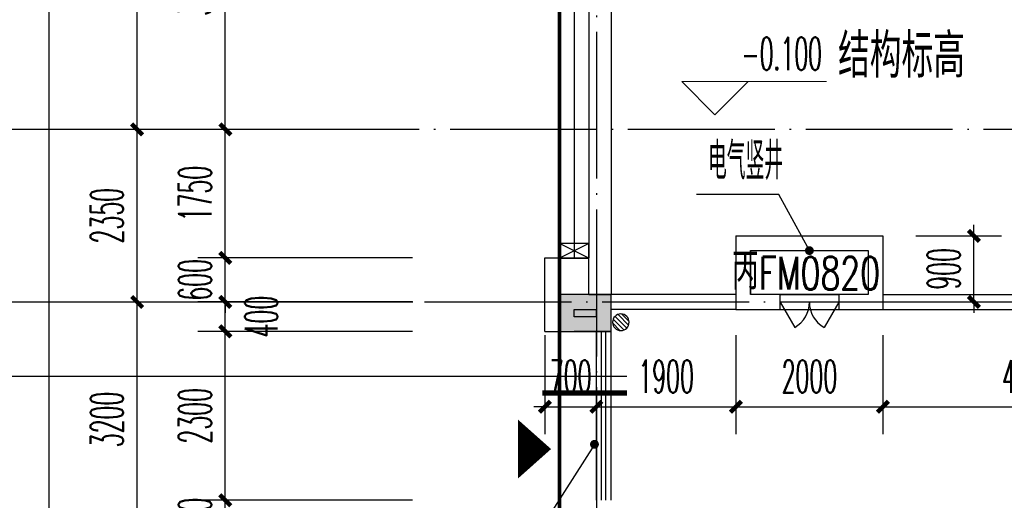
# Model space of a CAD drawing. Extents: x 1779708 to 7299578, y -1121471 to 88434.
# Tile 88 of 256: x 4315718 to 4329120, y -1050643 to -1044100. Entities that reach past the tile are written whole.
import ezdxf

# ---------------------------------------------------------------- set-up
doc = ezdxf.new("R2010")
doc.units = 0
doc.header["$LTSCALE"] = 1000
doc.header["$MEASUREMENT"] = 0
doc.linetypes.add('DASH', pattern=[0.35, 0.25, -0.1])
doc.linetypes.add('DOTE', pattern=[2.42, 2, -0.2, 0.02, -0.2])
doc.layers.get('0').update_dxf_attribs({"linetype": 'CONTINUOUS'})
doc.layers.get('Defpoints').update_dxf_attribs({"linetype": 'CONTINUOUS'})
for name, color, linetype in [('AXIS', 3, 'CONTINUOUS'), ('DIM_IDEN', 3, 'CONTINUOUS'), ('DIM_LEAD', 3, 'CONTINUOUS'), ('DOTE', 1, 'DOTE'), ('EQUIP_地漏', 7, 'CONTINUOUS'), ('GGSignatureLayer', 7, 'CONTINUOUS'), ('PUB_DIM', 3, 'CONTINUOUS'), ('PUB_TEXT', 7, 'CONTINUOUS'), ('SPACE', 7, 'CONTINUOUS'), ('WALL', 255, 'CONTINUOUS'), ('WINDOW', 2, 'CONTINUOUS'), ('WINDOW_TEXT', 7, 'CONTINUOUS'), ('可见线', 6, 'CONTINUOUS'), ('墙柱', 2, 'CONTINUOUS'), ('室外构件', 4, 'CONTINUOUS'), ('建筑', 31, 'CONTINUOUS'), ('栏杆', 6, 'CONTINUOUS'), ('看线', 3, 'CONTINUOUS')]:
    doc.layers.add(name, color=color, linetype=linetype)
doc.layers.add('DIM_ELEV', color=3, linetype='CONTINUOUS', lineweight=13)
doc.styles.add('_TCH_DIM', font='SIMPLEX.shx', dxfattribs={"width": 0.7, "bigfont": 'GBCBIG.shx'})
doc.styles.add('_TCH_DIM_T3', font='SIMPLEX.shx', dxfattribs={"width": 0.494118, "bigfont": 'GBCBIG.shx'})
doc.styles.add('_TCH_SPACE', font='SIMPLEX', dxfattribs={"height": 5, "bigfont": 'GBCBIG'})
doc.styles.add('_TCH_WINDOW', font='SIMPLEX', dxfattribs={"height": 3.5, "bigfont": 'GBCBIG'})
doc.dimstyles.new('_TCH_ARCH&&150', dxfattribs={"dimtxt": 446.25, "dimasz": 150, "dimexe": 375, "dimexo": 450, "dimgap": 189.375, "dimtad": 1, "dimdec": 0, "dimzin": 0, "dimdsep": 46, "dimtxsty": '_TCH_DIM_T3', "dimblk": 'ARCHTICK', "dimcen": 0.09, "dimdle": 225, "dimclrt": 7, "dimazin": 2, "dimtfac": 1, "dimtdec": 0, "dimtix": 1, "dimtmove": 2, "dimatfit": 3, "dimfxl": 250, "dimtolj": 1, "dimtzin": 0, "dimarcsym": 0})

# ---------------------------------------------------------------- blocks, each defined once
blk = doc.blocks.new('_ArchTick')
at = {"color": 0, "linetype": 'ByBlock', "const_width": 0.4}
blk.add_lwpolyline([(-0.5, -0.5), (0.5, 0.5)], dxfattribs=at)
blk = doc.blocks.new('*D6838')
at = {"layer": 'AXIS', "color": 0, "lineweight": -2, "transparency": 16777216}
for p, q in [((2250, 8975), (2250, 147425)), ((6750, 147200), (1875, 147200)), ((6750, 9200), (1875, 9200))]:
    blk.add_line(p, q, dxfattribs=at)
at = {"layer": 'Defpoints', "color": 0, "transparency": 16777216}
for p in [(2250, 147200), (7200, 147200), (7200, 9200)]:
    blk.add_point(p, dxfattribs=at)
at = {"layer": 'AXIS', "color": 0, "lineweight": -2, "transparency": 16777216, "xscale": 150, "yscale": 150, "zscale": 150}
for p, rotation in [((2250, 147200), 90), ((2250, 9200), 270)]:
    blk.add_blockref('_ArchTick', p, dxfattribs=dict(at, rotation=rotation))
at = {"layer": 'AXIS', "color": 7, "transparency": 16777216, "insert": (1838, 78200), "char_height": 446.2, "attachment_point": 5, "rotation": 90, "style": '_TCH_DIM_T3'}
blk.add_mtext('\\A1;138000', dxfattribs=at)
blk = doc.blocks.new('*D6840')
at = {"layer": 'AXIS', "color": 0, "lineweight": -2, "transparency": 16777216}
for p, q in [((3450, 18675), (3450, 22325)), ((6750, 22100), (3075, 22100)), ((6750, 18900), (3075, 18900))]:
    blk.add_line(p, q, dxfattribs=at)
at = {"layer": 'Defpoints', "color": 0, "transparency": 16777216}
for p in [(3450, 22100), (7200, 22100), (7200, 18900)]:
    blk.add_point(p, dxfattribs=at)
at = {"layer": 'AXIS', "color": 0, "lineweight": -2, "transparency": 16777216, "xscale": 150, "yscale": 150, "zscale": 150}
for p, rotation in [((3450, 22100), 90), ((3450, 18900), 270)]:
    blk.add_blockref('_ArchTick', p, dxfattribs=dict(at, rotation=rotation))
at = {"layer": 'AXIS', "color": 7, "transparency": 16777216, "insert": (3038, 20500), "char_height": 446.2, "attachment_point": 5, "rotation": 90, "style": '_TCH_DIM_T3'}
blk.add_mtext('\\A1;3200', dxfattribs=at)
blk = doc.blocks.new('*D6841')
at = {"layer": 'AXIS', "color": 0, "lineweight": -2, "transparency": 16777216}
for p, q in [((3450, 21875), (3450, 24675)), ((6750, 24450), (3075, 24450)), ((6750, 22100), (3075, 22100))]:
    blk.add_line(p, q, dxfattribs=at)
at = {"layer": 'Defpoints', "color": 0, "transparency": 16777216}
for p in [(3450, 24450), (7200, 24450), (7200, 22100)]:
    blk.add_point(p, dxfattribs=at)
at = {"layer": 'AXIS', "color": 0, "lineweight": -2, "transparency": 16777216, "xscale": 150, "yscale": 150, "zscale": 150}
for p, rotation in [((3450, 24450), 90), ((3450, 22100), 270)]:
    blk.add_blockref('_ArchTick', p, dxfattribs=dict(at, rotation=rotation))
at = {"layer": 'AXIS', "color": 7, "transparency": 16777216, "insert": (3038, 23275), "char_height": 446.2, "attachment_point": 5, "rotation": 90, "style": '_TCH_DIM_T3'}
blk.add_mtext('\\A1;2350', dxfattribs=at)
blk = doc.blocks.new('*D6842')
at = {"layer": 'AXIS', "color": 0, "lineweight": -2, "transparency": 16777216}
for p, q in [((3450, 24225), (3450, 29225)), ((6750, 29000), (3075, 29000)), ((6750, 24450), (3075, 24450))]:
    blk.add_line(p, q, dxfattribs=at)
at = {"layer": 'Defpoints', "color": 0, "transparency": 16777216}
for p in [(3450, 29000), (7200, 29000), (7200, 24450)]:
    blk.add_point(p, dxfattribs=at)
at = {"layer": 'AXIS', "color": 0, "lineweight": -2, "transparency": 16777216, "xscale": 150, "yscale": 150, "zscale": 150}
for p, rotation in [((3450, 29000), 90), ((3450, 24450), 270)]:
    blk.add_blockref('_ArchTick', p, dxfattribs=dict(at, rotation=rotation))
at = {"layer": 'AXIS', "color": 7, "transparency": 16777216, "insert": (3038, 26725), "char_height": 446.2, "attachment_point": 5, "rotation": 90, "style": '_TCH_DIM_T3'}
blk.add_mtext('\\A1;4550', dxfattribs=at)
blk = doc.blocks.new('$TwtSys$00000141')
for p, q in [((-94, 8), (-10, 92)), ((-94, 8), (-10, 92)), ((-87, -35), (35, 87)), ((-87, -35), (35, 87)), ((-66, -66), (66, 66)), ((-66, -66), (66, 66)), ((-32, -87), (88, 33)), ((-32, -87), (88, 33)), ((11, -92), (92, -11)), ((11, -92), (92, -11))]:
    blk.add_line(p, q)
blk.add_circle((0, 0), 94)
blk.add_circle((0, 0), 94)
blk = doc.blocks.new('*D4902')
at = {"layer": 'Defpoints', "color": 0, "transparency": 16777216}
for p in [(4318517, -1050643), (4321517, -1050643), (4321517, -1051143)]:
    blk.add_point(p, dxfattribs=at)
at = {"layer": 'PUB_DIM', "color": 0, "lineweight": -2, "transparency": 16777216}
for p, q in [((4318517, -1050643), (4318517, -1050493)), ((4321067, -1050643), (4318142, -1050643)), ((4318517, -1051143), (4318517, -1050643)), ((4321067, -1051143), (4318142, -1051143)), ((4318517, -1051143), (4318517, -1051293))]:
    blk.add_line(p, q, dxfattribs=at)
at = {"layer": 'PUB_DIM', "color": 0, "lineweight": -2, "transparency": 16777216, "xscale": 150, "yscale": 150, "zscale": 150}
for p, rotation in [((4318517, -1050643), 270), ((4318517, -1051143), 90)]:
    blk.add_blockref('_ArchTick', p, dxfattribs=dict(at, rotation=rotation))
at = {"layer": 'PUB_DIM', "color": 7, "transparency": 16777216, "insert": (4318105, -1050893), "char_height": 446.2, "attachment_point": 5, "rotation": 90, "style": '_TCH_DIM_T3'}
blk.add_mtext('\\A1;500', dxfattribs=at)
blk = doc.blocks.new('*D4903')
at = {"layer": 'Defpoints', "color": 0, "transparency": 16777216}
for p in [(4318517, -1048343), (4321517, -1048343), (4321517, -1050643)]:
    blk.add_point(p, dxfattribs=at)
at = {"layer": 'PUB_DIM', "color": 0, "lineweight": -2, "transparency": 16777216}
for p, q in [((4318517, -1050868), (4318517, -1048118)), ((4321067, -1048343), (4318142, -1048343)), ((4321067, -1050643), (4318142, -1050643))]:
    blk.add_line(p, q, dxfattribs=at)
at = {"layer": 'PUB_DIM', "color": 0, "lineweight": -2, "transparency": 16777216, "xscale": 150, "yscale": 150, "zscale": 150}
for p, rotation in [((4318517, -1048343), 90), ((4318517, -1050643), 270)]:
    blk.add_blockref('_ArchTick', p, dxfattribs=dict(at, rotation=rotation))
at = {"layer": 'PUB_DIM', "color": 7, "transparency": 16777216, "insert": (4318105, -1049493), "char_height": 446.2, "attachment_point": 5, "rotation": 90, "style": '_TCH_DIM_T3'}
blk.add_mtext('\\A1;2300', dxfattribs=at)
blk = doc.blocks.new('*D4904')
at = {"layer": 'Defpoints', "color": 0, "transparency": 16777216}
for p in [(4318517, -1047943), (4321517, -1047943), (4321517, -1048343)]:
    blk.add_point(p, dxfattribs=at)
at = {"layer": 'PUB_DIM', "color": 0, "lineweight": -2, "transparency": 16777216}
for p, q in [((4318517, -1048568), (4318517, -1047718)), ((4321067, -1047943), (4318142, -1047943)), ((4321067, -1048343), (4318142, -1048343))]:
    blk.add_line(p, q, dxfattribs=at)
at = {"layer": 'PUB_DIM', "color": 0, "lineweight": -2, "transparency": 16777216, "xscale": 150, "yscale": 150, "zscale": 150}
for p, rotation in [((4318517, -1047943), 90), ((4318517, -1048343), 270)]:
    blk.add_blockref('_ArchTick', p, dxfattribs=dict(at, rotation=rotation))
at = {"layer": 'PUB_DIM', "color": 7, "transparency": 16777216, "insert": (4319005, -1048143), "char_height": 446.2, "attachment_point": 5, "rotation": 90, "style": '_TCH_DIM_T3'}
blk.add_mtext('\\A1;400', dxfattribs=at)
blk = doc.blocks.new('*D4905')
at = {"layer": 'Defpoints', "color": 0, "transparency": 16777216}
for p in [(4318517, -1047343), (4321517, -1047343), (4321517, -1047943)]:
    blk.add_point(p, dxfattribs=at)
at = {"layer": 'PUB_DIM', "color": 0, "lineweight": -2, "transparency": 16777216}
for p, q in [((4318517, -1047343), (4318517, -1047193)), ((4321067, -1047343), (4318142, -1047343)), ((4318517, -1047943), (4318517, -1047343)), ((4321067, -1047943), (4318142, -1047943)), ((4318517, -1047943), (4318517, -1048093))]:
    blk.add_line(p, q, dxfattribs=at)
at = {"layer": 'PUB_DIM', "color": 0, "lineweight": -2, "transparency": 16777216, "xscale": 150, "yscale": 150, "zscale": 150}
for p, rotation in [((4318517, -1047343), 270), ((4318517, -1047943), 90)]:
    blk.add_blockref('_ArchTick', p, dxfattribs=dict(at, rotation=rotation))
at = {"layer": 'PUB_DIM', "color": 7, "transparency": 16777216, "insert": (4318105, -1047643), "char_height": 446.2, "attachment_point": 5, "rotation": 90, "style": '_TCH_DIM_T3'}
blk.add_mtext('\\A1;600', dxfattribs=at)
blk = doc.blocks.new('*D4906')
at = {"layer": 'Defpoints', "color": 0, "transparency": 16777216}
for p in [(4318517, -1045593), (4321517, -1045593), (4321517, -1047343)]:
    blk.add_point(p, dxfattribs=at)
at = {"layer": 'PUB_DIM', "color": 0, "lineweight": -2, "transparency": 16777216}
for p, q in [((4318517, -1047568), (4318517, -1045368)), ((4321067, -1045593), (4318142, -1045593)), ((4321067, -1047343), (4318142, -1047343))]:
    blk.add_line(p, q, dxfattribs=at)
at = {"layer": 'PUB_DIM', "color": 0, "lineweight": -2, "transparency": 16777216, "xscale": 150, "yscale": 150, "zscale": 150}
for p, rotation in [((4318517, -1045593), 90), ((4318517, -1047343), 270)]:
    blk.add_blockref('_ArchTick', p, dxfattribs=dict(at, rotation=rotation))
at = {"layer": 'PUB_DIM', "color": 7, "transparency": 16777216, "insert": (4318105, -1046468), "char_height": 446.2, "attachment_point": 5, "rotation": 90, "style": '_TCH_DIM_T3'}
blk.add_mtext('\\A1;1750', dxfattribs=at)
blk = doc.blocks.new('*D4907')
at = {"layer": 'Defpoints', "color": 0, "transparency": 16777216}
for p in [(4318517, -1041743), (4321517, -1041743), (4321517, -1045593)]:
    blk.add_point(p, dxfattribs=at)
at = {"layer": 'PUB_DIM', "color": 0, "lineweight": -2, "transparency": 16777216}
for p, q in [((4318517, -1045818), (4318517, -1041518)), ((4321067, -1041743), (4318142, -1041743)), ((4321067, -1045593), (4318142, -1045593))]:
    blk.add_line(p, q, dxfattribs=at)
at = {"layer": 'PUB_DIM', "color": 0, "lineweight": -2, "transparency": 16777216, "xscale": 150, "yscale": 150, "zscale": 150}
for p, rotation in [((4318517, -1041743), 90), ((4318517, -1045593), 270)]:
    blk.add_blockref('_ArchTick', p, dxfattribs=dict(at, rotation=rotation))
at = {"layer": 'PUB_DIM', "color": 7, "transparency": 16777216, "insert": (4318105, -1043668), "char_height": 446.2, "attachment_point": 5, "rotation": 90, "style": '_TCH_DIM_T3'}
blk.add_mtext('\\A1;3850', dxfattribs=at)
blk = doc.blocks.new('*D5357')
at = {"layer": 'Defpoints', "color": 0, "transparency": 16777216}
for p in [(4327467, -1047943), (4331467, -1047943), (4331467, -1049370)]:
    blk.add_point(p, dxfattribs=at)
at = {"layer": 'PUB_DIM', "color": 0, "lineweight": -2, "transparency": 16777216}
for p, q in [((4327467, -1048393), (4327467, -1049745)), ((4331467, -1048393), (4331467, -1049745)), ((4327242, -1049370), (4331692, -1049370))]:
    blk.add_line(p, q, dxfattribs=at)
at = {"layer": 'PUB_DIM', "color": 0, "lineweight": -2, "transparency": 16777216, "xscale": 150, "yscale": 150, "zscale": 150, "rotation": 180}
blk.add_blockref('_ArchTick', (4327467, -1049370), dxfattribs=at)
at = {"layer": 'PUB_DIM', "color": 0, "lineweight": -2, "transparency": 16777216, "xscale": 150, "yscale": 150, "zscale": 150}
blk.add_blockref('_ArchTick', (4331467, -1049370), dxfattribs=at)
at = {"layer": 'PUB_DIM', "color": 7, "transparency": 16777216, "insert": (4329467, -1048957), "char_height": 446.2, "attachment_point": 5, "style": '_TCH_DIM_T3'}
blk.add_mtext('\\A1;4000', dxfattribs=at)
blk = doc.blocks.new('*D5358')
at = {"layer": 'Defpoints', "color": 0, "transparency": 16777216}
for p in [(4325467, -1047943), (4327467, -1047943), (4327467, -1049370)]:
    blk.add_point(p, dxfattribs=at)
at = {"layer": 'PUB_DIM', "color": 0, "lineweight": -2, "transparency": 16777216}
for p, q in [((4325467, -1048393), (4325467, -1049745)), ((4327467, -1048393), (4327467, -1049745)), ((4325242, -1049370), (4327692, -1049370))]:
    blk.add_line(p, q, dxfattribs=at)
at = {"layer": 'PUB_DIM', "color": 0, "lineweight": -2, "transparency": 16777216, "xscale": 150, "yscale": 150, "zscale": 150, "rotation": 180}
blk.add_blockref('_ArchTick', (4325467, -1049370), dxfattribs=at)
at = {"layer": 'PUB_DIM', "color": 0, "lineweight": -2, "transparency": 16777216, "xscale": 150, "yscale": 150, "zscale": 150}
blk.add_blockref('_ArchTick', (4327467, -1049370), dxfattribs=at)
at = {"layer": 'PUB_DIM', "color": 7, "transparency": 16777216, "insert": (4326467, -1048957), "char_height": 446.2, "attachment_point": 5, "style": '_TCH_DIM_T3'}
blk.add_mtext('\\A1;2000', dxfattribs=at)
blk = doc.blocks.new('*D5359')
at = {"layer": 'Defpoints', "color": 0, "transparency": 16777216}
for p in [(4323567, -1047943), (4325467, -1047943), (4325467, -1049370)]:
    blk.add_point(p, dxfattribs=at)
at = {"layer": 'PUB_DIM', "color": 0, "lineweight": -2, "transparency": 16777216}
for p, q in [((4323567, -1048393), (4323567, -1049745)), ((4325467, -1048393), (4325467, -1049745)), ((4323342, -1049370), (4325692, -1049370))]:
    blk.add_line(p, q, dxfattribs=at)
at = {"layer": 'PUB_DIM', "color": 0, "lineweight": -2, "transparency": 16777216, "xscale": 150, "yscale": 150, "zscale": 150, "rotation": 180}
blk.add_blockref('_ArchTick', (4323567, -1049370), dxfattribs=at)
at = {"layer": 'PUB_DIM', "color": 0, "lineweight": -2, "transparency": 16777216, "xscale": 150, "yscale": 150, "zscale": 150}
blk.add_blockref('_ArchTick', (4325467, -1049370), dxfattribs=at)
at = {"layer": 'PUB_DIM', "color": 7, "transparency": 16777216, "insert": (4324517, -1048957), "char_height": 446.2, "attachment_point": 5, "style": '_TCH_DIM_T3'}
blk.add_mtext('\\A1;1900', dxfattribs=at)
blk = doc.blocks.new('*D5360')
at = {"layer": 'Defpoints', "color": 0, "transparency": 16777216}
for p in [(4322867, -1047943), (4323567, -1047943), (4323567, -1049370)]:
    blk.add_point(p, dxfattribs=at)
at = {"layer": 'PUB_DIM', "color": 0, "lineweight": -2, "transparency": 16777216}
for p, q in [((4322867, -1048393), (4322867, -1049745)), ((4323567, -1048393), (4323567, -1049745)), ((4322867, -1049370), (4322717, -1049370)), ((4322867, -1049370), (4323567, -1049370)), ((4323567, -1049370), (4323717, -1049370))]:
    blk.add_line(p, q, dxfattribs=at)
at = {"layer": 'PUB_DIM', "color": 0, "lineweight": -2, "transparency": 16777216, "xscale": 150, "yscale": 150, "zscale": 150}
blk.add_blockref('_ArchTick', (4322867, -1049370), dxfattribs=at)
at = {"layer": 'PUB_DIM', "color": 0, "lineweight": -2, "transparency": 16777216, "xscale": 150, "yscale": 150, "zscale": 150, "rotation": 180}
blk.add_blockref('_ArchTick', (4323567, -1049370), dxfattribs=at)
at = {"layer": 'PUB_DIM', "color": 7, "transparency": 16777216, "insert": (4323217, -1048957), "char_height": 446.2, "attachment_point": 5, "style": '_TCH_DIM_T3'}
blk.add_mtext('\\A1;700', dxfattribs=at)
blk = doc.blocks.new('*D5415')
at = {"layer": 'Defpoints', "color": 0, "transparency": 16777216}
for p in [(4327467, -1047043), (4328707, -1047043), (4327467, -1047943)]:
    blk.add_point(p, dxfattribs=at)
at = {"layer": 'PUB_DIM', "color": 0, "lineweight": -2, "transparency": 16777216}
for p, q in [((4328707, -1047043), (4328707, -1046893)), ((4327917, -1047043), (4329082, -1047043)), ((4328707, -1047943), (4328707, -1047043)), ((4327917, -1047943), (4329082, -1047943)), ((4328707, -1047943), (4328707, -1048093))]:
    blk.add_line(p, q, dxfattribs=at)
at = {"layer": 'PUB_DIM', "color": 0, "lineweight": -2, "transparency": 16777216, "xscale": 150, "yscale": 150, "zscale": 150}
for p, rotation in [((4328707, -1047043), 270), ((4328707, -1047943), 90)]:
    blk.add_blockref('_ArchTick', p, dxfattribs=dict(at, rotation=rotation))
at = {"layer": 'PUB_DIM', "color": 7, "transparency": 16777216, "insert": (4328295, -1047493), "char_height": 446.2, "attachment_point": 5, "rotation": 90, "style": '_TCH_DIM_T3'}
blk.add_mtext('\\A1;900', dxfattribs=at)
blk = doc.blocks.new('$DorLib2D$00000231')
at = {"color": 0}
for p, q in [((-0.5, 0), (-0.25, 0.433)), ((0.5, 0), (0.25, 0.433))]:
    blk.add_line(p, q, dxfattribs=at)
for centre, start, end in [((-0.5, 0), 0, 60), ((0.5, 0), 120, 180)]:
    blk.add_arc(centre, 0.5, start, end, dxfattribs=at)
blk = doc.blocks.new('A$C159220C3')
at = {"layer": 'AXIS'}
for p, q in [((7200, 24450), (1200, 24450)), ((7200, 22100), (1200, 22100))]:
    blk.add_line(p, q, dxfattribs=at)
at = {"layer": 'DOTE'}
for p, q in [((9200, 149200), (9200, 7200)), ((9700, 149200), (9700, 7200)), ((36330, 24450), (7200, 24450)), ((86800, 22100), (7200, 22100))]:
    blk.add_line(p, q, dxfattribs=at)
at = {"layer": 'AXIS'}
for p1, p2, distance, picture, middle in [((7200, 9200), (7200, 147200), 4950, '*D6838', (1837.5, 78200)), ((7200, 24450), (7200, 29000), 3750, '*D6842', (3037.5, 26725)), ((7200, 22100), (7200, 24450), 3750, '*D6841', (3037.5, 23275)), ((7200, 18900), (7200, 22100), 3750, '*D6840', (3037.5, 20500))]:
    dim = blk.add_aligned_dim(p1=p1, p2=p2, distance=distance, dimstyle='_TCH_ARCH&&150', dxfattribs=at)
    dim.commit()
    dim.dimension.update_dxf_attribs({"geometry": picture, "text_midpoint": middle})

msp = doc.modelspace()

# ---------------------------------------------------------------- hatches: boundary and pattern name
at = {"layer": '墙柱'}
h = msp.add_hatch(color=256, dxfattribs=at)
h.paths.add_polyline_path([(4323067.1, -1009843.3), (4324067.1, -1009843.3), (4324067.1, -1010343.3), (4323067.1, -1010343.3)])
h.paths.add_polyline_path([(4323067.1, -1016093.3), (4324067.1, -1016093.3), (4324067.1, -1016593.3), (4323067.1, -1016593.3)])
h.paths.add_polyline_path([(4323067.1, -1022643.3), (4324067.1, -1022643.3), (4324067.1, -1023143.3), (4323067.1, -1023143.3)])
h.paths.add_polyline_path([(4397967.1, -1051543.3), (4398667.1, -1051543.3), (4398667.1, -1051043.3), (4397967.1, -1051043.3)])
h.paths.add_polyline_path([(4347917.1, -1019143.3), (4348617.1, -1019143.3), (4348617.1, -1019643.3), (4347917.1, -1019643.3)])
h.paths.add_polyline_path([(4389917.1, -1051543.3), (4390617.1, -1051543.3), (4390617.1, -1051043.3), (4389917.1, -1051043.3)])
h.paths.add_polyline_path([(4347917.1, -1051543.3), (4348617.1, -1051543.3), (4348617.1, -1051043.3), (4347917.1, -1051043.3)])
h.paths.add_polyline_path([(4323567.1, -1028493.3), (4324067.1, -1028493.3), (4324067.1, -1028993.3), (4323567.1, -1028993.3)])
h.paths.add_polyline_path([(4350197.1, -1045743.3), (4350197.1, -1045443.3), (4349297.1, -1045443.3), (4349297.1, -1045743.3)])
h.paths.add_polyline_path([(4377567.1, -1060843.3), (4378067.1, -1060843.3), (4378067.1, -1060343.3), (4377567.1, -1060343.3)])
h.paths.add_polyline_path([(4339667.1, -1009843.3), (4340167.1, -1009843.3), (4340167.1, -1010343.3), (4339667.1, -1010343.3)])
h.paths.add_polyline_path([(4347967.1, -1009843.3), (4348567.1, -1009843.3), (4348567.1, -1010343.3), (4347967.1, -1010343.3)])
h.paths.add_polyline_path([(4365067.1, -1019043.3), (4365667.1, -1019043.3), (4365667.1, -1019643.3), (4365067.1, -1019643.3)])
h.paths.add_polyline_path([(4381567.1, -1027843.3), (4382167.1, -1027843.3), (4382167.1, -1028443.3), (4381567.1, -1028443.3)])
h.paths.add_polyline_path([(4336067.1, -1015993.3), (4336567.1, -1015993.3), (4336567.1, -1016693.3), (4336067.1, -1016693.3)])
h.paths.add_polyline_path([(4389767.1, -1023743.3), (4390267.1, -1023743.3), (4390267.1, -1024243.3), (4389767.1, -1024243.3)])
h.paths.add_polyline_path([(4339567.1, -1048043.3), (4340167.1, -1048043.3), (4340167.1, -1047543.3), (4339567.1, -1047543.3)])
h.paths.add_polyline_path([(4343767.1, -1041443.3), (4344267.1, -1041443.3), (4344267.1, -1040943.3), (4343767.1, -1040943.3)])
h.paths.add_polyline_path([(4343767.1, -1034843.3), (4344267.1, -1034843.3), (4344267.1, -1034343.3), (4343767.1, -1034343.3)])
h.paths.add_polyline_path([(4336067.1, -1029093.3), (4336567.1, -1029093.3), (4336567.1, -1028393.3), (4336067.1, -1028393.3)])
h.paths.add_polyline_path([(4343767.1, -1022643.3), (4344267.1, -1022643.3), (4344267.1, -1023143.3), (4343767.1, -1023143.3)])
h.paths.add_polyline_path([(4336067.1, -1009843.3), (4336567.1, -1009843.3), (4336567.1, -1010343.3), (4336067.1, -1010343.3)])
h.paths.add_polyline_path([(4377967.1, -1036343.3), (4377467.1, -1036343.3), (4377467.1, -1035843.3), (4377967.1, -1035843.3)])
h.paths.add_polyline_path([(4397967.1, -1019143.3), (4398667.1, -1019143.3), (4398667.1, -1019643.3), (4397967.1, -1019643.3)])
h.paths.add_polyline_path([(4331467.1, -1048043.3), (4331967.1, -1048043.3), (4331967.1, -1047543.3), (4331467.1, -1047543.3)])
h.paths.add_polyline_path([(4389917.1, -1036443.3), (4390617.1, -1036443.3), (4390617.1, -1035843.3), (4389917.1, -1035843.3)])
h.paths.add_polyline_path([(4397967.1, -1035843.3), (4398667.1, -1035843.3), (4398667.1, -1036443.3), (4397967.1, -1036443.3)])
h.paths.add_polyline_path([(4381567.1, -1035843.3), (4382167.1, -1035843.3), (4382167.1, -1036443.3), (4381567.1, -1036443.3)])
h.paths.add_polyline_path([(4389767.1, -1027943.3), (4390267.1, -1027943.3), (4390267.1, -1028443.3), (4389767.1, -1028443.3)])
h.paths.add_polyline_path([(4377467.1, -1027943.3), (4377967.1, -1027943.3), (4377967.1, -1028443.3), (4377467.1, -1028443.3)])
h.paths.add_polyline_path([(4373217.1, -1048043.3), (4373717.1, -1048043.3), (4373717.1, -1047543.3), (4373217.1, -1047543.3)])
h.paths.add_polyline_path([(4369267.1, -1009843.3), (4369767.1, -1009843.3), (4369767.1, -1010343.3), (4369267.1, -1010343.3)])
h.paths.add_polyline_path([(4365567.1, -1022643.3), (4365067.1, -1022643.3), (4365067.1, -1023143.3), (4365567.1, -1023143.3)])
h.paths.add_polyline_path([(4365567.1, -1009843.3), (4365067.1, -1009843.3), (4365067.1, -1010343.3), (4365567.1, -1010343.3)])
h.paths.add_polyline_path([(4347967.1, -1022643.3), (4348467.1, -1022643.3), (4348467.1, -1023143.3), (4347967.1, -1023143.3)])
h.paths.add_polyline_path([(4343767.1, -1028993.3), (4344267.1, -1028993.3), (4344267.1, -1028493.3), (4343767.1, -1028493.3)])
h.paths.add_polyline_path([(4336067.1, -1023343.3), (4336567.1, -1023343.3), (4336567.1, -1022643.3), (4336067.1, -1022643.3)])
h.paths.add_polyline_path([(4339567.1, -1034843.3), (4340167.1, -1034843.3), (4340167.1, -1034343.3), (4339567.1, -1034343.3)])
h.paths.add_polyline_path([(4331167.1, -1034843.3), (4331767.1, -1034843.3), (4331767.1, -1034343.3), (4331167.1, -1034343.3)])
h.paths.add_polyline_path([(4323067.1, -1034843.3), (4324067.1, -1034843.3), (4324067.1, -1034343.3), (4323067.1, -1034343.3)])
h.paths.add_polyline_path([(4339567.1, -1041543.3), (4340167.1, -1041543.3), (4340167.1, -1040943.3), (4339567.1, -1040943.3)])
h.paths.add_polyline_path([(4331467.1, -1041543.3), (4331967.1, -1041543.3), (4331967.1, -1040943.3), (4331467.1, -1040943.3)])
h.paths.add_polyline_path([(4397967.1, -1022343.3), (4398667.1, -1022343.3), (4398667.1, -1022843.3), (4397967.1, -1022843.3)])
h.paths.add_polyline_path([(4398167.1, -1009843.3), (4398667.1, -1009843.3), (4398667.1, -1010343.3), (4398167.1, -1010343.3)])
h.paths.add_polyline_path([(4389917.1, -1018943.3), (4390617.1, -1018943.3), (4390617.1, -1019643.3), (4389917.1, -1019643.3)])
h.paths.add_polyline_path([(4389867.1, -1009843.3), (4390667.1, -1009843.3), (4390667.1, -1010343.3), (4389867.1, -1010343.3)])
h.paths.add_polyline_path([(4381517.1, -1018943.3), (4382217.1, -1018943.3), (4382217.1, -1019643.3), (4381517.1, -1019643.3)])
h.paths.add_polyline_path([(4381567.1, -1009843.3), (4382167.1, -1009843.3), (4382167.1, -1010343.3), (4381567.1, -1010343.3)])
h.paths.add_polyline_path([(4373217.1, -1022643.3), (4373717.1, -1022643.3), (4373717.1, -1023143.3), (4373217.1, -1023143.3)])
h.paths.add_polyline_path([(4373117.1, -1019143.3), (4373817.1, -1019143.3), (4373817.1, -1019643.3), (4373117.1, -1019643.3)])
h.paths.add_polyline_path([(4373217.1, -1009843.3), (4373717.1, -1009843.3), (4373717.1, -1010343.3), (4373217.1, -1010343.3)])
h.paths.add_polyline_path([(4356167.1, -1022643.3), (4356667.1, -1022643.3), (4356667.1, -1023143.3), (4356167.1, -1023143.3)])
h.paths.add_polyline_path([(4356067.1, -1019043.3), (4356667.1, -1019043.3), (4356667.1, -1019643.3), (4356067.1, -1019643.3)])
h.paths.add_polyline_path([(4339567.1, -1019043.3), (4340167.1, -1019043.3), (4340167.1, -1019643.3), (4339567.1, -1019643.3)])
h.paths.add_polyline_path([(4356167.1, -1009843.3), (4356667.1, -1009843.3), (4356667.1, -1010343.3), (4356167.1, -1010343.3)])
h.paths.add_polyline_path([(4389917.1, -1048043.3), (4390617.1, -1048043.3), (4390617.1, -1047443.3), (4389917.1, -1047443.3)])
h.paths.add_polyline_path([(4397967.1, -1060843.3), (4398667.1, -1060843.3), (4398667.1, -1060343.3), (4397967.1, -1060343.3)])
h.paths.add_polyline_path([(4389967.1, -1060843.3), (4390567.1, -1060843.3), (4390567.1, -1060343.3), (4389967.1, -1060343.3)])
h.paths.add_polyline_path([(4381567.1, -1048043.3), (4382167.1, -1048043.3), (4382167.1, -1047443.3), (4381567.1, -1047443.3)])
h.paths.add_polyline_path([(4381517.1, -1051543.3), (4382217.1, -1051543.3), (4382217.1, -1051043.3), (4381517.1, -1051043.3)])
h.paths.add_polyline_path([(4381617.1, -1060843.3), (4382117.1, -1060843.3), (4382117.1, -1060343.3), (4381617.1, -1060343.3)])
h.paths.add_polyline_path([(4373167.1, -1051643.3), (4373767.1, -1051643.3), (4373767.1, -1051043.3), (4373167.1, -1051043.3)])
h.paths.add_polyline_path([(4373167.1, -1060843.3), (4373767.1, -1060843.3), (4373767.1, -1060343.3), (4373167.1, -1060343.3)])
h.paths.add_polyline_path([(4365067.1, -1048043.3), (4365567.1, -1048043.3), (4365567.1, -1047543.3), (4365067.1, -1047543.3)])
h.paths.add_polyline_path([(4365067.1, -1051643.3), (4365667.1, -1051643.3), (4365667.1, -1051043.3), (4365067.1, -1051043.3)])
h.paths.add_polyline_path([(4356167.1, -1048043.3), (4356667.1, -1048043.3), (4356667.1, -1047543.3), (4356167.1, -1047543.3)])
h.paths.add_polyline_path([(4348127.1, -1048043.3), (4348727.1, -1048043.3), (4348727.1, -1047643.3), (4348127.1, -1047643.3)])
h.paths.add_polyline_path([(4356067.1, -1051643.3), (4356667.1, -1051643.3), (4356667.1, -1051043.3), (4356067.1, -1051043.3)])
h.paths.add_polyline_path([(4323067.1, -1048343.3), (4323767.1, -1048343.3), (4323767.1, -1047843.3), (4323067.1, -1047843.3)])
h.paths.add_polyline_path([(4323067.1, -1051543.3), (4323767.1, -1051543.3), (4323767.1, -1051043.3), (4323067.1, -1051043.3)])
h.paths.add_polyline_path([(4331117.1, -1051543.3), (4331817.1, -1051543.3), (4331817.1, -1051043.3), (4331117.1, -1051043.3)])
h.paths.add_polyline_path([(4339567.1, -1051643.3), (4340167.1, -1051643.3), (4340167.1, -1051043.3), (4339567.1, -1051043.3)])
h.paths.add_polyline_path([(4365067.1, -1060843.3), (4365567.1, -1060843.3), (4365567.1, -1060343.3), (4365067.1, -1060343.3)])
h.paths.add_polyline_path([(4356167.1, -1060843.3), (4356667.1, -1060843.3), (4356667.1, -1060343.3), (4356167.1, -1060343.3)])
h.paths.add_polyline_path([(4347967.1, -1060843.3), (4348567.1, -1060843.3), (4348567.1, -1060343.3), (4347967.1, -1060343.3)])
h.paths.add_polyline_path([(4339567.1, -1060843.3), (4340167.1, -1060843.3), (4340167.1, -1060343.3), (4339567.1, -1060343.3)])
h.paths.add_polyline_path([(4331117.1, -1060843.3), (4331817.1, -1060843.3), (4331817.1, -1060343.3), (4331117.1, -1060343.3)])
h.paths.add_polyline_path([(4323067.1, -1060843.3), (4323567.1, -1060843.3), (4323567.1, -1060343.3), (4323067.1, -1060343.3)])
h.paths.add_polyline_path([(4397967.1, -1048043.3), (4398667.1, -1048043.3), (4398667.1, -1047443.3), (4397967.1, -1047443.3)])
h.paths.add_polyline_path([(4323067.1, -973843.3), (4324067.1, -973843.3), (4324067.1, -973343.3), (4323067.1, -973343.3)])
h.paths.add_polyline_path([(4323067.1, -967593.3), (4324067.1, -967593.3), (4324067.1, -967093.3), (4323067.1, -967093.3)])
h.paths.add_polyline_path([(4323067.1, -961043.3), (4324067.1, -961043.3), (4324067.1, -960543.3), (4323067.1, -960543.3)])
h.paths.add_polyline_path([(4397967.1, -932143.3), (4398667.1, -932143.3), (4398667.1, -932643.3), (4397967.1, -932643.3)])
h.paths.add_polyline_path([(4347917.1, -964543.3), (4348617.1, -964543.3), (4348617.1, -964043.3), (4347917.1, -964043.3)])
h.paths.add_polyline_path([(4389917.1, -932143.3), (4390617.1, -932143.3), (4390617.1, -932643.3), (4389917.1, -932643.3)])
h.paths.add_polyline_path([(4347917.1, -932143.3), (4348617.1, -932143.3), (4348617.1, -932643.3), (4347917.1, -932643.3)])
h.paths.add_polyline_path([(4323567.1, -955193.3), (4324067.1, -955193.3), (4324067.1, -954693.3), (4323567.1, -954693.3)])
h.paths.add_polyline_path([(4350197.1, -937943.3), (4350197.1, -938243.3), (4349297.1, -938243.3), (4349297.1, -937943.3)])
h.paths.add_polyline_path([(4377567.1, -922843.3), (4378067.1, -922843.3), (4378067.1, -923343.3), (4377567.1, -923343.3)])
h.paths.add_polyline_path([(4339667.1, -973843.3), (4340167.1, -973843.3), (4340167.1, -973343.3), (4339667.1, -973343.3)])
h.paths.add_polyline_path([(4347967.1, -973843.3), (4348567.1, -973843.3), (4348567.1, -973343.3), (4347967.1, -973343.3)])
h.paths.add_polyline_path([(4365067.1, -964643.3), (4365667.1, -964643.3), (4365667.1, -964043.3), (4365067.1, -964043.3)])
h.paths.add_polyline_path([(4381567.1, -955843.3), (4382167.1, -955843.3), (4382167.1, -955243.3), (4381567.1, -955243.3)])
h.paths.add_polyline_path([(4336067.1, -967693.3), (4336567.1, -967693.3), (4336567.1, -966993.3), (4336067.1, -966993.3)])
h.paths.add_polyline_path([(4389767.1, -959943.3), (4390267.1, -959943.3), (4390267.1, -959443.3), (4389767.1, -959443.3)])
h.paths.add_polyline_path([(4339567.1, -935643.3), (4340167.1, -935643.3), (4340167.1, -936143.3), (4339567.1, -936143.3)])
h.paths.add_polyline_path([(4343767.1, -942243.3), (4344267.1, -942243.3), (4344267.1, -942743.3), (4343767.1, -942743.3)])
h.paths.add_polyline_path([(4343767.1, -948843.3), (4344267.1, -948843.3), (4344267.1, -949343.3), (4343767.1, -949343.3)])
h.paths.add_polyline_path([(4336067.1, -954593.3), (4336567.1, -954593.3), (4336567.1, -955293.3), (4336067.1, -955293.3)])
h.paths.add_polyline_path([(4343767.1, -961043.3), (4344267.1, -961043.3), (4344267.1, -960543.3), (4343767.1, -960543.3)])
h.paths.add_polyline_path([(4336067.1, -973843.3), (4336567.1, -973843.3), (4336567.1, -973343.3), (4336067.1, -973343.3)])
h.paths.add_polyline_path([(4377967.1, -947343.3), (4377467.1, -947343.3), (4377467.1, -947843.3), (4377967.1, -947843.3)])
h.paths.add_polyline_path([(4397967.1, -964543.3), (4398667.1, -964543.3), (4398667.1, -964043.3), (4397967.1, -964043.3)])
h.paths.add_polyline_path([(4331467.1, -935643.3), (4331967.1, -935643.3), (4331967.1, -936143.3), (4331467.1, -936143.3)])
h.paths.add_polyline_path([(4389917.1, -947243.3), (4390617.1, -947243.3), (4390617.1, -947843.3), (4389917.1, -947843.3)])
h.paths.add_polyline_path([(4397967.1, -947843.3), (4398667.1, -947843.3), (4398667.1, -947243.3), (4397967.1, -947243.3)])
h.paths.add_polyline_path([(4381567.1, -947843.3), (4382167.1, -947843.3), (4382167.1, -947243.3), (4381567.1, -947243.3)])
h.paths.add_polyline_path([(4389767.1, -955743.3), (4390267.1, -955743.3), (4390267.1, -955243.3), (4389767.1, -955243.3)])
h.paths.add_polyline_path([(4377467.1, -955743.3), (4377967.1, -955743.3), (4377967.1, -955243.3), (4377467.1, -955243.3)])
h.paths.add_polyline_path([(4373217.1, -935643.3), (4373717.1, -935643.3), (4373717.1, -936143.3), (4373217.1, -936143.3)])
h.paths.add_polyline_path([(4369267.1, -973843.3), (4369767.1, -973843.3), (4369767.1, -973343.3), (4369267.1, -973343.3)])
h.paths.add_polyline_path([(4365567.1, -961043.3), (4365067.1, -961043.3), (4365067.1, -960543.3), (4365567.1, -960543.3)])
h.paths.add_polyline_path([(4365567.1, -973843.3), (4365067.1, -973843.3), (4365067.1, -973343.3), (4365567.1, -973343.3)])
h.paths.add_polyline_path([(4347967.1, -961043.3), (4348467.1, -961043.3), (4348467.1, -960543.3), (4347967.1, -960543.3)])
h.paths.add_polyline_path([(4343767.1, -954693.3), (4344267.1, -954693.3), (4344267.1, -955193.3), (4343767.1, -955193.3)])
h.paths.add_polyline_path([(4336067.1, -960343.3), (4336567.1, -960343.3), (4336567.1, -961043.3), (4336067.1, -961043.3)])
h.paths.add_polyline_path([(4339567.1, -948843.3), (4340167.1, -948843.3), (4340167.1, -949343.3), (4339567.1, -949343.3)])
h.paths.add_polyline_path([(4331167.1, -948843.3), (4331767.1, -948843.3), (4331767.1, -949343.3), (4331167.1, -949343.3)])
h.paths.add_polyline_path([(4323067.1, -948843.3), (4324067.1, -948843.3), (4324067.1, -949343.3), (4323067.1, -949343.3)])
h.paths.add_polyline_path([(4339567.1, -942143.3), (4340167.1, -942143.3), (4340167.1, -942743.3), (4339567.1, -942743.3)])
h.paths.add_polyline_path([(4331467.1, -942143.3), (4331967.1, -942143.3), (4331967.1, -942743.3), (4331467.1, -942743.3)])
h.paths.add_polyline_path([(4397967.1, -961343.3), (4398667.1, -961343.3), (4398667.1, -960843.3), (4397967.1, -960843.3)])
h.paths.add_polyline_path([(4398167.1, -973843.3), (4398667.1, -973843.3), (4398667.1, -973343.3), (4398167.1, -973343.3)])
h.paths.add_polyline_path([(4389917.1, -964743.3), (4390617.1, -964743.3), (4390617.1, -964043.3), (4389917.1, -964043.3)])
h.paths.add_polyline_path([(4389867.1, -973843.3), (4390667.1, -973843.3), (4390667.1, -973343.3), (4389867.1, -973343.3)])
h.paths.add_polyline_path([(4381517.1, -964743.3), (4382217.1, -964743.3), (4382217.1, -964043.3), (4381517.1, -964043.3)])
h.paths.add_polyline_path([(4381567.1, -973843.3), (4382167.1, -973843.3), (4382167.1, -973343.3), (4381567.1, -973343.3)])
h.paths.add_polyline_path([(4373217.1, -961043.3), (4373717.1, -961043.3), (4373717.1, -960543.3), (4373217.1, -960543.3)])
h.paths.add_polyline_path([(4373117.1, -964543.3), (4373817.1, -964543.3), (4373817.1, -964043.3), (4373117.1, -964043.3)])
h.paths.add_polyline_path([(4373217.1, -973843.3), (4373717.1, -973843.3), (4373717.1, -973343.3), (4373217.1, -973343.3)])
h.paths.add_polyline_path([(4356167.1, -961043.3), (4356667.1, -961043.3), (4356667.1, -960543.3), (4356167.1, -960543.3)])
h.paths.add_polyline_path([(4356067.1, -964643.3), (4356667.1, -964643.3), (4356667.1, -964043.3), (4356067.1, -964043.3)])
h.paths.add_polyline_path([(4339567.1, -964643.3), (4340167.1, -964643.3), (4340167.1, -964043.3), (4339567.1, -964043.3)])
h.paths.add_polyline_path([(4356167.1, -973843.3), (4356667.1, -973843.3), (4356667.1, -973343.3), (4356167.1, -973343.3)])
h.paths.add_polyline_path([(4389917.1, -935643.3), (4390617.1, -935643.3), (4390617.1, -936243.3), (4389917.1, -936243.3)])
h.paths.add_polyline_path([(4397967.1, -922843.3), (4398667.1, -922843.3), (4398667.1, -923343.3), (4397967.1, -923343.3)])
h.paths.add_polyline_path([(4389967.1, -922843.3), (4390567.1, -922843.3), (4390567.1, -923343.3), (4389967.1, -923343.3)])
h.paths.add_polyline_path([(4381567.1, -935643.3), (4382167.1, -935643.3), (4382167.1, -936243.3), (4381567.1, -936243.3)])
h.paths.add_polyline_path([(4381517.1, -932143.3), (4382217.1, -932143.3), (4382217.1, -932643.3), (4381517.1, -932643.3)])
h.paths.add_polyline_path([(4381617.1, -922843.3), (4382117.1, -922843.3), (4382117.1, -923343.3), (4381617.1, -923343.3)])
h.paths.add_polyline_path([(4373167.1, -932043.3), (4373767.1, -932043.3), (4373767.1, -932643.3), (4373167.1, -932643.3)])
h.paths.add_polyline_path([(4373167.1, -922843.3), (4373767.1, -922843.3), (4373767.1, -923343.3), (4373167.1, -923343.3)])
h.paths.add_polyline_path([(4365067.1, -935643.3), (4365567.1, -935643.3), (4365567.1, -936143.3), (4365067.1, -936143.3)])
h.paths.add_polyline_path([(4365067.1, -932043.3), (4365667.1, -932043.3), (4365667.1, -932643.3), (4365067.1, -932643.3)])
h.paths.add_polyline_path([(4356167.1, -935643.3), (4356667.1, -935643.3), (4356667.1, -936143.3), (4356167.1, -936143.3)])
h.paths.add_polyline_path([(4348127.1, -935643.3), (4348727.1, -935643.3), (4348727.1, -936043.3), (4348127.1, -936043.3)])
h.paths.add_polyline_path([(4356067.1, -932043.3), (4356667.1, -932043.3), (4356667.1, -932643.3), (4356067.1, -932643.3)])
h.paths.add_polyline_path([(4323067.1, -935343.3), (4323767.1, -935343.3), (4323767.1, -935843.3), (4323067.1, -935843.3)])
h.paths.add_polyline_path([(4323067.1, -932143.3), (4323767.1, -932143.3), (4323767.1, -932643.3), (4323067.1, -932643.3)])
h.paths.add_polyline_path([(4331117.1, -932143.3), (4331817.1, -932143.3), (4331817.1, -932643.3), (4331117.1, -932643.3)])
h.paths.add_polyline_path([(4339567.1, -932043.3), (4340167.1, -932043.3), (4340167.1, -932643.3), (4339567.1, -932643.3)])
h.paths.add_polyline_path([(4365067.1, -922843.3), (4365567.1, -922843.3), (4365567.1, -923343.3), (4365067.1, -923343.3)])
h.paths.add_polyline_path([(4356167.1, -922843.3), (4356667.1, -922843.3), (4356667.1, -923343.3), (4356167.1, -923343.3)])
h.paths.add_polyline_path([(4347967.1, -922843.3), (4348567.1, -922843.3), (4348567.1, -923343.3), (4347967.1, -923343.3)])
h.paths.add_polyline_path([(4339567.1, -922843.3), (4340167.1, -922843.3), (4340167.1, -923343.3), (4339567.1, -923343.3)])
h.paths.add_polyline_path([(4331117.1, -922843.3), (4331817.1, -922843.3), (4331817.1, -923343.3), (4331117.1, -923343.3)])
h.paths.add_polyline_path([(4323067.1, -922843.3), (4323567.1, -922843.3), (4323567.1, -923343.3), (4323067.1, -923343.3)])
h.paths.add_polyline_path([(4397967.1, -935643.3), (4398667.1, -935643.3), (4398667.1, -936243.3), (4397967.1, -936243.3)])

# ---------------------------------------------------------------- linework, layer by layer
at = {"layer": 'DIM_ELEV'}
for p, q in [((4325182, -1045393.3), (4324732, -1044943.3)), ((4324732, -1044943.3), (4326701.5, -1044943.3)), ((4325182, -1045393.3), (4325632, -1044943.3))]:
    msp.add_line(p, q, dxfattribs=at)
at = {"layer": 'DIM_IDEN'}
msp.add_line((4323982.7, -1048957.5), (4314616.7, -1048957.5), dxfattribs=at)
at = {"layer": 'DIM_IDEN', "const_width": 75}
msp.add_lwpolyline([(4323982.7, -1049182.5), (4322830, -1049182.5)], dxfattribs=at)
at = {"layer": 'DIM_LEAD'}
for p, q in [((4326051.3, -1046477.5), (4324929.9, -1046477.5)), ((4326467.1, -1047243.3), (4326051.3, -1046477.5)), ((4323541.8, -1049881.3), (4321945.9, -1052385.9))]:
    msp.add_line(p, q, dxfattribs=at)
at = {"layer": 'DIM_LEAD', "const_width": 60}
for points in [[(4326481.4, -1047269.7, 1), (4326452.8, -1047217, 1)], [(4323557.9, -1049856, 1), (4323525.7, -1049906.6, 1)]]:
    msp.add_lwpolyline(points, format="xyb", close=True, dxfattribs=at)
at = {"layer": 'GGSignatureLayer'}
msp.add_lwpolyline([(4322951.1, -1049945.4, 0, 800, 0), (4322501.3, -1049945.4, 800, 800, 0)], format="xyseb", dxfattribs=at)
at = {"layer": 'PUB_TEXT', "color": 1}
msp.add_lwpolyline([(4323467.1, -1047145.5), (4323067.1, -1047145.5), (4323067.1, -1047345.5), (4323467.1, -1047345.5)], close=True, dxfattribs=at)
for points in [[(4323467.1, -1047145.5), (4323067.1, -1047345.5)], [(4323467.1, -1047345.5), (4323067.1, -1047145.5)]]:
    msp.add_lwpolyline(points, dxfattribs=at)
at = {"layer": 'WALL'}
for p, q in [((4325467.1, -1047043.3), (4325467.1, -1048043.3)), ((4325467.1, -1047043.3), (4327467.1, -1047043.3)), ((4327467.1, -1047043.3), (4327467.1, -1048043.3)), ((4322867.1, -1047943.3), (4322867.1, -1047343.3)), ((4322867.1, -1047343.3), (4323467.1, -1047343.3)), ((4323467.1, -1047843.3), (4323467.1, -1047343.3)), ((4325667.1, -1047243.3), (4325667.1, -1047843.3)), ((4325667.1, -1047243.3), (4327267.1, -1047243.3)), ((4327267.1, -1047243.3), (4327267.1, -1047843.3)), ((4323467.1, -1047843.3), (4323767.1, -1047843.3)), ((4323767.1, -1048343.3), (4323767.1, -1047843.3)), ((4326067.1, -1047843.3), (4325667.1, -1047843.3)), ((4326067.1, -1048043.3), (4326067.1, -1047843.3)), ((4327267.1, -1047843.3), (4326867.1, -1047843.3)), ((4326867.1, -1047843.3), (4326867.1, -1048043.3)), ((4322867.1, -1048243.3), (4322867.1, -1047943.3)), ((4323267.1, -1048043.3), (4323567.1, -1048043.3)), ((4323267.1, -1048143.3), (4323267.1, -1048043.3)), ((4323567.1, -1048143.3), (4323567.1, -1048043.3)), ((4325467.1, -1048043.3), (4326067.1, -1048043.3)), ((4326867.1, -1048043.3), (4327467.1, -1048043.3)), ((4323567.1, -1048143.3), (4323267.1, -1048143.3)), ((4322867.1, -1048343.3), (4322867.1, -1048243.3)), ((4322867.1, -1048343.3), (4323267.1, -1048343.3)), ((4323767.1, -1048343.3), (4323267.1, -1048343.3)), ((4323267.1, -1048343.3), (4323267.1, -1048343.3))]:
    msp.add_line(p, q, dxfattribs=at)
at = {"layer": 'WINDOW'}
for p, q in [((4326067.1, -1047843.3), (4326867.1, -1047843.3)), ((4326067.1, -1048043.3), (4326867.1, -1048043.3))]:
    msp.add_line(p, q, dxfattribs=at)
at = {"layer": '可见线'}
msp.add_lwpolyline([(4325667.1, -1047243.3), (4327267.1, -1047243.3), (4327267.1, -1047843.3), (4325667.1, -1047843.3)], close=True, dxfattribs=at)
at = {"layer": '墙柱'}
msp.add_lwpolyline([(4323067.1, -1048343.3), (4323767.1, -1048343.3), (4323767.1, -1047843.3), (4323067.1, -1047843.3)], close=True, dxfattribs=at)
at = {"layer": '室外构件'}
msp.add_lwpolyline([(4324517.9, -1034843.3), (4324517.9, -1035143.3), (4323767.1, -1035143.3), (4323767.1, -1047843.3)], dxfattribs=at)
at = {"layer": '建筑', "color": 170, "linetype": 'DASH', "const_width": 50, "flags": 128}
msp.add_lwpolyline([(4339967.1, -1060843.3), (4323067.1, -1060843.3), (4323067.1, -1009843.3), (4339967.1, -1009843.3)], close=True, dxfattribs=at)
at = {"layer": '栏杆'}
for p, q in [((4323467.1, -1035043.3), (4323467.1, -1047343.3)), ((4323267.1, -1041743.3), (4323267.1, -1047343.3)), ((4325467.1, -1047843.3), (4323767.1, -1047843.3)), ((4327467.1, -1047843.3), (4331467.1, -1047843.3)), ((4325467.1, -1048043.3), (4323767.1, -1048043.3)), ((4327467.1, -1048043.3), (4331467.1, -1048043.3)), ((4323567.1, -1050643.3), (4323567.1, -1048343.3)), ((4323767.1, -1050643.3), (4323767.1, -1048343.3))]:
    msp.add_line(p, q, dxfattribs=at)
for points in [[(4323637.1, -1050643.3), (4323637.1, -1048343.3)], [(4323697.1, -1050643.3), (4323697.1, -1048343.3)]]:
    msp.add_lwpolyline(points, dxfattribs=at)
at = {"layer": '看线', "color": 190}
for p, q in [((4323067.1, -1041743.3), (4323067.1, -1047343.3)), ((4323067.1, -1050643.3), (4323067.1, -1048343.3))]:
    msp.add_line(p, q, dxfattribs=at)

# ---------------------------------------------------------------- block references
at = {"layer": 'EQUIP_地漏', "xscale": 1.200000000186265, "yscale": -1.199999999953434, "zscale": 1.200000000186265}
msp.add_blockref('$TwtSys$00000141', (4323901, -1048218.7), dxfattribs=at)
at = {"layer": 'WINDOW', "xscale": -800, "yscale": -800, "zscale": -800}
msp.add_blockref('$DorLib2D$00000231', (4326467.1, -1047943.3), dxfattribs=at)
at = {"layer": '室外构件'}
msp.add_blockref('A$C159220C3', (4313867.1, -1070043.3), dxfattribs=at)

# ---------------------------------------------------------------- texts
at = {"layer": 'PUB_TEXT', "color": 7, "style": '_TCH_DIM'}
for s, height, width, p in [('-0.100', 446.25, 0.494118, (4325543.5, -1044785.8)), ('电气竖井', 506.38, 0.7, (4325087.4, -1046275.3))]:
    msp.add_text(s, height=height, dxfattribs=dict(at, width=width)).set_placement(p)
at = {"layer": 'SPACE', "style": '_TCH_SPACE'}
msp.add_text('结构标高', height=600, dxfattribs=at).set_placement((4326856.8, -1044890))
at = {"layer": 'WINDOW_TEXT', "style": '_TCH_WINDOW'}
msp.add_text('丙', height=506.4, dxfattribs=at).set_placement((4325412.8, -1047775.3))
at = {"layer": 'WINDOW_TEXT', "style": '_TCH_WINDOW', "width": 0.705882}
msp.add_text('FM0820', height=446.25, dxfattribs=at).set_placement((4325781.4, -1047775.3))

# ---------------------------------------------------------------- dimensions: what is measured, and where the dimension line sits
at = {"layer": 'PUB_DIM'}
for p1, p2, distance, picture, middle in [((4321517.1, -1045593.3), (4321517.1, -1041743.3), 3000, '*D4907', (4318104.6, -1043668.3)), ((4321517.1, -1047343.3), (4321517.1, -1045593.3), 3000, '*D4906', (4318104.6, -1046468.3)), ((4327467.1, -1047943.3), (4327467.1, -1047043.3), -1240.3, '*D5415', (4328294.9, -1047493.3)), ((4321517.1, -1047943.3), (4321517.1, -1047343.3), 3000, '*D4905', (4318104.6, -1047643.3)), ((4322867.1, -1047943.3), (4323567.1, -1047943.3), -1426.2, '*D5360', (4323217.1, -1048957.1)), ((4323567.1, -1047943.3), (4325467.1, -1047943.3), -1426.2, '*D5359', (4324517.1, -1048957.1)), ((4325467.1, -1047943.3), (4327467.1, -1047943.3), -1426.2, '*D5358', (4326467.1, -1048957.1)), ((4327467.1, -1047943.3), (4331467.1, -1047943.3), -1426.2, '*D5357', (4329467.1, -1048957.1)), ((4321517.1, -1050643.3), (4321517.1, -1048343.3), 3000, '*D4903', (4318104.6, -1049493.3)), ((4321517.1, -1051143.3), (4321517.1, -1050643.3), 3000, '*D4902', (4318104.6, -1050893.3))]:
    dim = msp.add_aligned_dim(p1=p1, p2=p2, distance=distance, dimstyle='_TCH_ARCH&&150', dxfattribs=at)
    dim.commit()
    dim.dimension.update_dxf_attribs({"geometry": picture, "text_midpoint": middle})
dim = msp.add_linear_dim(base=(4318517.1, -1047943.3), p1=(4321517.1, -1048343.3), p2=(4321517.1, -1047943.3), angle=90, dimstyle='_TCH_ARCH&&150', dxfattribs=at)
dim.commit()
dim.dimension.update_dxf_attribs({"geometry": '*D4904', "text_midpoint": (4319004.6, -1048143.3), "dimtype": 161})

doc.saveas('drawing.dxf')
